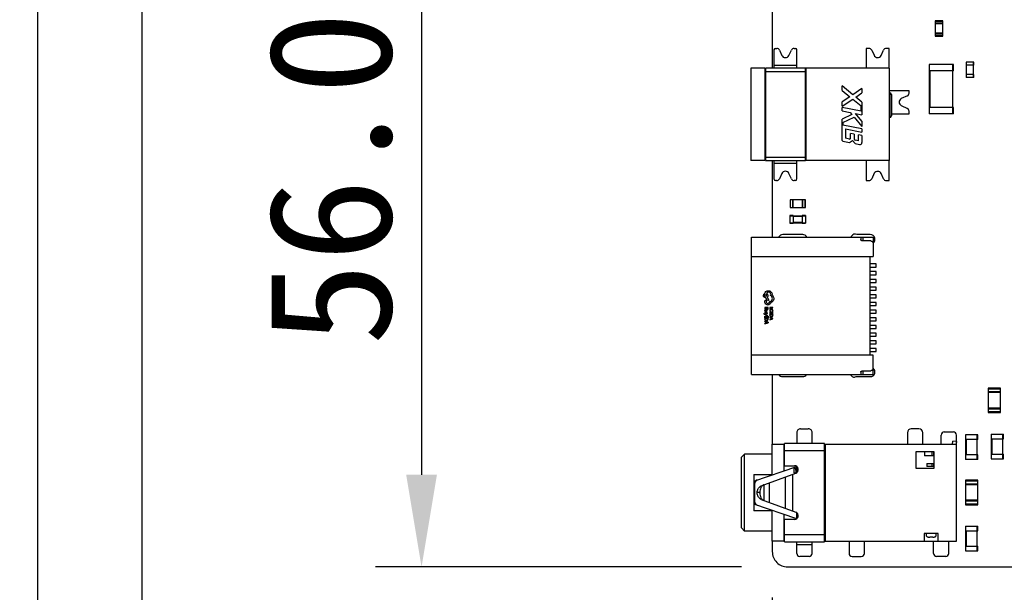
# Model space of a CAD drawing. Header units: millimetres. Extents: x -257 to 878, y 386 to 760.
# Tile 11 of 39: x 445 to 509, y 477 to 514. Entities that reach past the tile are written whole.
import ezdxf

# ---------------------------------------------------------------- set-up
doc = ezdxf.new("R2010")
doc.units = ezdxf.units.MM
doc.header["$LTSCALE"] = 30.734
doc.header["$PDMODE"] = 3
doc.header["$PDSIZE"] = 0.3125
doc.layers.get('0').update_dxf_attribs({"linetype": 'CONTINUOUS'})
doc.layers.get('Defpoints').update_dxf_attribs({"linetype": 'CONTINUOUS'})
doc.layers.add('Dim', color=6, linetype='CONTINUOUS', lineweight=13)
doc.styles.add('宋体', font='txt')
doc.dimstyles.new('12', dxfattribs={"dimtxt": 8, "dimasz": 6, "dimexe": 3, "dimexo": 3, "dimgap": 2, "dimtad": 1, "dimrnd": 0.01, "dimzin": 1, "dimdsep": 46, "dimtxsty": '宋体', "dimcen": 2.5, "dimclrd": 256, "dimclre": 256, "dimclrt": 256, "dimazin": 0, "dimtfac": 1, "dimtmove": 0, "dimatfit": 1, "dimfxl": 1, "dimarcsym": 0})

# ---------------------------------------------------------------- blocks, each defined once
blk = doc.blocks.new('*D169')
at = {"layer": 'Defpoints', "color": 0}
for p in [(453.149, 671.667), (409.171, 427.247), (453.149, 427.247)]:
    blk.add_point(p, dxfattribs=at)
at = {"layer": 'Dim', "lineweight": -2}
for p, q in [((450.149, 671.667), (406.171, 671.667)), ((409.171, 665.667), (409.171, 433.247)), ((450.149, 427.247), (406.171, 427.247))]:
    blk.add_line(p, q, dxfattribs=at)
at = {"layer": 'Dim'}
for points in [[(410.171, 665.667), (408.171, 665.667), (409.171, 671.667)], [(408.171, 433.247), (410.171, 433.247), (409.171, 427.247)]]:
    blk.add_solid(points, dxfattribs=at)
at = {"layer": 'Dim', "insert": (402.076, 549.457), "char_height": 8, "attachment_point": 5, "rotation": 90, "style": '宋体'}
blk.add_mtext('244.42%%p0.40(LCM OD)', dxfattribs=at)
blk = doc.blocks.new('*D178')
at = {"layer": 'Defpoints', "color": 0}
for p in [(495.149, 534.167), (471.322, 478.167), (495.149, 478.167)]:
    blk.add_point(p, dxfattribs=at)
at = {"layer": 'Dim', "lineweight": -2}
for p, q in [((492.149, 534.167), (468.322, 534.167)), ((471.322, 528.167), (471.322, 484.167)), ((492.149, 478.167), (468.322, 478.167))]:
    blk.add_line(p, q, dxfattribs=at)
at = {"layer": 'Dim'}
for points in [[(472.322, 528.167), (470.322, 528.167), (471.322, 534.167)], [(470.322, 484.167), (472.322, 484.167), (471.322, 478.167)]]:
    blk.add_solid(points, dxfattribs=at)
at = {"layer": 'Dim', "insert": (465.411, 506.167), "char_height": 8, "attachment_point": 5, "rotation": 90, "style": '宋体'}
blk.add_mtext('56.00', dxfattribs=at)
blk = doc.blocks.new('*D179')
at = {"layer": 'Defpoints', "color": 0}
for p in [(494.149, 479.167), (446.359, 424.717), (494.149, 397.841)]:
    blk.add_point(p, dxfattribs=at)
at = {"layer": 'Dim', "lineweight": -2}
for p, q in [((494.149, 476.167), (494.149, 394.841)), ((446.359, 421.717), (446.359, 394.841)), ((452.359, 397.841), (488.149, 397.841))]:
    blk.add_line(p, q, dxfattribs=at)
at = {"layer": 'Dim'}
for points in [[(452.359, 398.841), (452.359, 396.841), (446.359, 397.841)], [(488.149, 396.841), (488.149, 398.841), (494.149, 397.841)]]:
    blk.add_solid(points, dxfattribs=at)
at = {"layer": 'Dim', "insert": (470.254, 403.751), "char_height": 8, "attachment_point": 5, "style": '宋体'}
blk.add_mtext('47.8', dxfattribs=at)

msp = doc.modelspace()

# ---------------------------------------------------------------- linework, layer by layer
at = {"color": 7, "linetype": 'Continuous'}
for p, q in [((453.149, 427.247), (453.149, 671.667)), ((446.359, 424.717), (446.359, 670.717)), ((494.149, 517.142), (494.149, 510.612)), ((504.759, 513.697), (504.759, 512.697)), ((505.259, 513.697), (504.759, 513.697)), ((504.759, 513.662), (505.259, 513.662)), ((505.259, 513.532), (504.759, 513.532)), ((505.259, 513.497), (504.759, 513.497)), ((505.259, 512.697), (505.259, 513.697)), ((505.259, 512.897), (504.759, 512.897)), ((504.759, 512.862), (505.259, 512.862)), ((505.259, 512.732), (504.759, 512.732)), ((504.759, 512.697), (505.259, 512.697)), ((494.254, 511.812), (494.254, 510.612)), ((494.354, 511.912), (494.437, 511.912)), ((494.619, 511.796), (494.777, 511.455)), ((495.229, 511.452), (495.39, 511.798)), ((495.568, 511.912), (495.654, 511.912)), ((495.754, 510.612), (495.754, 511.812)), ((500.25, 511.912), (500.25, 510.612)), ((500.434, 511.912), (500.25, 511.912)), ((500.619, 511.795), (500.77, 511.47)), ((501.23, 511.451), (501.389, 511.794)), ((501.75, 511.912), (501.566, 511.912)), ((501.75, 510.612), (501.75, 511.912)), ((494.254, 510.812), (495.754, 510.812)), ((504.349, 510.857), (504.349, 510.457)), ((505.949, 510.857), (504.349, 510.857)), ((504.389, 507.657), (504.389, 510.857)), ((505.909, 507.657), (505.909, 510.857)), ((505.949, 510.457), (505.949, 510.857)), ((506.759, 511.007), (506.759, 510.807)), ((507.259, 511.007), (506.759, 511.007)), ((507.259, 510.807), (506.759, 510.807)), ((506.779, 510.007), (506.779, 511.007)), ((506.799, 510.207), (506.799, 510.807)), ((507.219, 510.807), (507.219, 510.207)), ((507.239, 510.007), (507.239, 511.007)), ((507.259, 510.807), (507.259, 511.007)), ((492.754, 510.612), (492.754, 504.612)), ((493.674, 510.612), (492.754, 510.612)), ((493.674, 510.612), (493.674, 504.612)), ((493.704, 510.407), (493.674, 510.407)), ((493.704, 510.612), (493.704, 504.612)), ((496.304, 510.612), (493.704, 510.612)), ((493.704, 510.412), (496.304, 510.412)), ((496.304, 504.612), (496.304, 510.612)), ((496.334, 510.407), (496.304, 510.407)), ((496.334, 510.612), (496.334, 504.612)), ((501.754, 510.612), (496.334, 510.612)), ((501.754, 510.612), (501.754, 504.612)), ((505.949, 510.457), (504.349, 510.457)), ((504.429, 508.057), (504.429, 510.457)), ((505.869, 510.457), (505.869, 508.057)), ((506.759, 510.207), (506.759, 510.007)), ((507.259, 510.207), (506.759, 510.207)), ((507.259, 510.007), (507.259, 510.207)), ((498.695, 509.176), (498.695, 509.466)), ((499.395, 508.893), (498.695, 509.466)), ((507.259, 510.007), (506.759, 510.007)), ((498.695, 509.176), (499.2, 508.763)), ((499.985, 509.29), (499.395, 508.893)), ((499.579, 508.742), (499.985, 509.015)), ((499.985, 509.29), (499.985, 509.015)), ((503.047, 509.158), (501.754, 509.158)), ((501.804, 509.012), (501.754, 509.012)), ((501.804, 509.012), (501.804, 507.412)), ((501.904, 508.912), (501.904, 507.512)), ((502.939, 508.823), (502.545, 508.639)), ((503.047, 508.999), (503.047, 509.158)), ((499.2, 508.763), (498.695, 508.423)), ((498.695, 508.148), (499.385, 508.612)), ((498.695, 508.148), (498.695, 508.423)), ((499.385, 508.612), (499.927, 508.168)), ((499.985, 508.41), (499.579, 508.742)), ((499.985, 508.41), (499.985, 507.592)), ((502.545, 508.187), (502.939, 508.002)), ((498.695, 507.841), (498.695, 508.066)), ((499.927, 507.827), (498.695, 508.066)), ((498.695, 507.841), (499.215, 507.741)), ((499.319, 507.618), (498.695, 507.309)), ((499.215, 507.741), (499.319, 507.618)), ((499.985, 507.181), (499.568, 507.672)), ((499.568, 507.672), (499.985, 507.592)), ((499.927, 507.827), (499.927, 508.168)), ((501.904, 507.659), (503.047, 507.659)), ((503.047, 507.659), (503.047, 507.818)), ((504.349, 508.057), (504.349, 507.657)), ((505.949, 508.057), (504.349, 508.057)), ((505.949, 507.657), (504.349, 507.657)), ((505.949, 507.657), (505.949, 508.057)), ((498.695, 505.926), (498.695, 507.309)), ((498.746, 507.083), (499.469, 507.442)), ((498.746, 507.083), (498.746, 506.924)), ((499.985, 506.684), (498.746, 506.924)), ((499.469, 507.442), (499.985, 506.834)), ((499.985, 507.181), (499.985, 506.834)), ((501.804, 507.412), (501.754, 507.412)), ((498.92, 506.666), (498.92, 506.057)), ((498.92, 506.666), (499.985, 506.459)), ((499.246, 506.073), (499.246, 506.374)), ((499.471, 506.33), (499.246, 506.374)), ((499.471, 506.33), (499.471, 506.028)), ((499.76, 505.895), (499.76, 506.274)), ((499.985, 506.231), (499.76, 506.274)), ((499.985, 506.684), (499.985, 506.459)), ((498.748, 505.862), (499.175, 505.779)), ((499.168, 506.009), (498.92, 506.057)), ((499.175, 505.779), (499.362, 505.921)), ((499.362, 505.921), (499.533, 505.71)), ((499.533, 505.71), (499.821, 505.654)), ((499.76, 505.895), (499.547, 505.936)), ((499.985, 506.231), (499.985, 505.789)), ((493.674, 504.612), (492.754, 504.612)), ((493.704, 504.81), (493.674, 504.81)), ((496.304, 504.812), (493.704, 504.812)), ((493.704, 504.612), (496.304, 504.612)), ((494.149, 504.612), (494.149, 499.626)), ((494.254, 504.612), (494.254, 503.412)), ((495.754, 504.412), (494.254, 504.412)), ((495.754, 503.412), (495.754, 504.612)), ((496.334, 504.81), (496.304, 504.81)), ((501.754, 504.612), (496.334, 504.612)), ((500.249, 504.612), (500.249, 503.312)), ((501.749, 503.312), (501.749, 504.612)), ((494.772, 503.764), (494.613, 503.429)), ((495.394, 503.429), (495.234, 503.767)), ((500.788, 503.785), (500.619, 503.428)), ((501.392, 503.424), (501.229, 503.766)), ((494.431, 503.312), (494.354, 503.312)), ((495.654, 503.312), (495.58, 503.312)), ((500.249, 503.312), (500.433, 503.312)), ((501.565, 503.312), (501.749, 503.312)), ((495.309, 502.057), (495.309, 501.557)), ((496.309, 502.057), (495.309, 502.057)), ((495.344, 501.557), (495.344, 502.057)), ((495.474, 502.057), (495.474, 501.557)), ((495.509, 501.557), (495.509, 502.057)), ((496.109, 501.557), (496.109, 502.057)), ((496.144, 501.557), (496.144, 502.057)), ((496.274, 502.057), (496.274, 501.557)), ((496.309, 501.557), (496.309, 502.057)), ((495.309, 501.557), (496.309, 501.557)), ((495.301, 501.041), (495.301, 500.541)), ((495.501, 501.041), (495.301, 501.041)), ((495.301, 501.021), (496.301, 501.021)), ((495.301, 500.561), (496.301, 500.561)), ((495.301, 500.541), (495.501, 500.541)), ((495.501, 501.041), (495.501, 500.541)), ((495.501, 501.001), (496.101, 501.001)), ((496.101, 500.581), (495.501, 500.581)), ((496.101, 501.041), (496.101, 500.541)), ((496.301, 501.041), (496.101, 501.041)), ((496.101, 500.541), (496.301, 500.541)), ((496.301, 501.041), (496.301, 500.541)), ((492.805, 490.686), (492.805, 499.626)), ((492.805, 499.626), (500.705, 499.626)), ((496.129, 499.792), (494.829, 499.792)), ((500.529, 499.792), (499.647, 499.792)), ((499.905, 499.626), (499.905, 499.472)), ((500.055, 499.376), (500.055, 499.626)), ((500.555, 499.376), (500.055, 499.376)), ((500.705, 499.626), (500.705, 498.376)), ((492.805, 498.376), (500.705, 498.376)), ((500.505, 498.376), (500.505, 491.936)), ((500.905, 497.881), (500.505, 497.881)), ((500.505, 497.681), (500.905, 497.681)), ((500.905, 497.381), (500.505, 497.381)), ((500.905, 497.681), (500.905, 497.881)), ((500.905, 497.181), (500.905, 497.381)), ((500.505, 497.181), (500.905, 497.181)), ((500.905, 496.881), (500.505, 496.881)), ((500.505, 496.681), (500.905, 496.681)), ((500.905, 496.681), (500.905, 496.881)), ((500.905, 496.381), (500.505, 496.381)), ((500.505, 496.181), (500.905, 496.181)), ((500.905, 496.181), (500.905, 496.381)), ((493.667, 495.405), (493.667, 495.49)), ((493.73, 495.684), (493.716, 495.684)), ((493.837, 495.482), (493.73, 495.684)), ((493.755, 495.479), (493.755, 495.414)), ((493.813, 495.72), (493.914, 495.527)), ((493.914, 495.527), (493.837, 495.482)), ((493.98, 495.422), (493.98, 495.434)), ((500.905, 495.881), (500.505, 495.881)), ((500.505, 495.681), (500.905, 495.681)), ((500.905, 495.381), (500.505, 495.381)), ((500.905, 495.681), (500.905, 495.881)), ((500.905, 495.181), (500.905, 495.381)), ((493.667, 495.053), (493.667, 494.944)), ((493.871, 495.053), (493.667, 495.053)), ((493.667, 494.944), (493.69, 494.944)), ((493.667, 494.828), (493.667, 494.803)), ((493.761, 494.803), (493.667, 494.803)), ((493.699, 494.768), (493.672, 494.768)), ((493.69, 494.944), (493.69, 495.027)), ((493.69, 495.027), (493.759, 495.027)), ((493.69, 494.829), (493.69, 494.829)), ((493.726, 494.828), (493.74, 494.828)), ((493.736, 494.862), (493.74, 494.828)), ((493.754, 494.872), (493.76, 494.828)), ((493.759, 495.027), (493.759, 494.955)), ((493.759, 494.955), (493.782, 494.955)), ((493.767, 494.829), (493.76, 494.828)), ((493.802, 494.906), (493.778, 494.906)), ((493.782, 494.955), (493.782, 495.027)), ((493.782, 495.027), (493.847, 495.027)), ((493.847, 495.027), (493.847, 494.949)), ((493.847, 494.949), (493.871, 494.949)), ((493.871, 494.949), (493.871, 495.053)), ((493.99, 495.053), (493.99, 494.946)), ((494.193, 495.053), (493.99, 495.053)), ((493.99, 494.946), (494.013, 494.946)), ((493.99, 494.745), (493.99, 494.636)), ((494.193, 494.745), (493.99, 494.745)), ((494.023, 494.786), (493.998, 494.786)), ((494.013, 494.946), (494.013, 495.027)), ((494.013, 495.027), (494.193, 495.027)), ((494.013, 494.636), (494.013, 494.719)), ((494.013, 494.719), (494.081, 494.719)), ((494.081, 494.719), (494.081, 494.646)), ((494.105, 494.646), (494.105, 494.719)), ((494.105, 494.719), (494.17, 494.719)), ((494.188, 494.786), (494.161, 494.786)), ((494.17, 494.719), (494.17, 494.64)), ((494.193, 495.027), (494.193, 495.053)), ((494.193, 494.64), (494.193, 494.745)), ((500.505, 495.181), (500.905, 495.181)), ((500.905, 494.881), (500.505, 494.881)), ((500.905, 494.681), (500.905, 494.881)), ((493.668, 494.6), (493.641, 494.611)), ((493.812, 494.518), (493.645, 494.584)), ((493.667, 494.381), (493.667, 494.49)), ((493.667, 494.49), (493.871, 494.49)), ((493.69, 494.381), (493.667, 494.381)), ((493.667, 494.287), (493.667, 494.342)), ((493.667, 494.342), (493.871, 494.342)), ((493.812, 494.657), (493.668, 494.6)), ((493.69, 494.464), (493.69, 494.381)), ((493.759, 494.464), (493.69, 494.464)), ((493.69, 494.316), (493.69, 494.287)), ((493.847, 494.316), (493.69, 494.316)), ((493.812, 494.629), (493.703, 494.591)), ((493.746, 494.109), (493.83, 494.078)), ((493.759, 494.391), (493.759, 494.464)), ((493.782, 494.391), (493.759, 494.391)), ((493.782, 494.464), (493.782, 494.391)), ((493.847, 494.464), (493.782, 494.464)), ((493.785, 494.677), (493.809, 494.677)), ((493.812, 494.657), (493.812, 494.629)), ((493.812, 494.544), (493.812, 494.518)), ((493.83, 494.078), (493.831, 494.078)), ((493.83, 494.078), (493.831, 494.078)), ((493.838, 494.073), (493.835, 494.073)), ((493.84, 494.076), (493.84, 494.076)), ((493.84, 494.076), (493.84, 494.076)), ((493.845, 494.075), (493.845, 494.075)), ((493.847, 494.385), (493.847, 494.464)), ((493.871, 494.385), (493.847, 494.385)), ((493.847, 494.285), (493.847, 494.316)), ((493.871, 494.49), (493.871, 494.385)), ((493.871, 494.342), (493.871, 494.284)), ((493.99, 494.636), (494.013, 494.636)), ((493.99, 494.541), (493.99, 494.597)), ((493.99, 494.597), (494.193, 494.597)), ((494.013, 494.571), (494.013, 494.541)), ((494.17, 494.571), (494.013, 494.571)), ((494.153, 494.333), (494.068, 494.363)), ((494.081, 494.646), (494.105, 494.646)), ((494.157, 494.332), (494.153, 494.333)), ((494.161, 494.331), (494.158, 494.332)), ((494.167, 494.329), (494.167, 494.33)), ((494.167, 494.329), (494.167, 494.329)), ((494.17, 494.64), (494.193, 494.64)), ((494.17, 494.54), (494.17, 494.571)), ((494.193, 494.597), (494.193, 494.539)), ((500.505, 494.681), (500.905, 494.681)), ((500.905, 494.381), (500.505, 494.381)), ((500.505, 494.181), (500.905, 494.181)), ((500.905, 494.181), (500.905, 494.381)), ((493.83, 494.071), (493.746, 494.04)), ((493.834, 494.072), (493.83, 494.071)), ((500.905, 493.881), (500.505, 493.881)), ((500.505, 493.681), (500.905, 493.681)), ((500.905, 493.681), (500.905, 493.881)), ((500.905, 493.381), (500.505, 493.381)), ((500.505, 493.181), (500.905, 493.181)), ((500.905, 492.881), (500.505, 492.881)), ((500.905, 493.181), (500.905, 493.381)), ((500.905, 492.681), (500.905, 492.881)), ((500.505, 492.681), (500.905, 492.681)), ((500.905, 492.381), (500.505, 492.381)), ((500.505, 492.181), (500.905, 492.181)), ((500.905, 492.181), (500.905, 492.381)), ((500.705, 491.936), (492.805, 491.936)), ((500.705, 490.686), (500.705, 491.936)), ((500.055, 490.686), (500.055, 490.936)), ((500.055, 490.936), (500.555, 490.936)), ((492.805, 490.686), (500.705, 490.686)), ((494.149, 490.686), (494.149, 486.15)), ((494.829, 490.552), (496.129, 490.552)), ((499.597, 490.552), (500.529, 490.552)), ((499.905, 490.839), (499.905, 490.686)), ((508.199, 489.807), (508.199, 488.207)), ((508.999, 489.807), (508.199, 489.807)), ((508.199, 489.762), (508.999, 489.762)), ((508.999, 488.207), (508.999, 489.807)), ((508.999, 489.552), (508.199, 489.552)), ((508.999, 489.507), (508.199, 489.507)), ((508.999, 488.507), (508.199, 488.507)), ((508.199, 488.462), (508.999, 488.462)), ((508.999, 488.252), (508.199, 488.252)), ((508.199, 488.207), (508.999, 488.207)), ((495.992, 487.15), (496.492, 487.15)), ((503.692, 487.15), (503.192, 487.15)), ((495.742, 486.9), (495.742, 486.2)), ((496.742, 486.2), (496.742, 486.9)), ((502.942, 486.9), (502.942, 486.15)), ((503.942, 486.15), (503.942, 486.9)), ((505.142, 486.15), (505.142, 486.75)), ((505.342, 486.95), (505.942, 486.95)), ((506.142, 479.85), (506.142, 486.75)), ((506.719, 486.767), (506.719, 486.467)), ((507.519, 486.767), (506.719, 486.767)), ((507.519, 486.467), (506.719, 486.467)), ((506.749, 485.167), (506.749, 486.767)), ((506.779, 485.467), (506.779, 486.467)), ((507.459, 486.467), (507.459, 485.467)), ((507.489, 485.167), (507.489, 486.767)), ((507.519, 486.467), (507.519, 486.767)), ((508.391, 486.807), (508.391, 486.507)), ((508.391, 486.807), (509.191, 486.807)), ((508.391, 486.507), (509.191, 486.507)), ((508.421, 485.207), (508.421, 486.807)), ((508.451, 485.507), (508.451, 486.507)), ((509.131, 486.507), (509.131, 485.507)), ((509.161, 485.207), (509.161, 486.807)), ((509.191, 486.507), (509.191, 486.807)), ((494.142, 484.187), (494.142, 486.15)), ((494.142, 486.15), (494.892, 486.15)), ((494.892, 486.15), (494.892, 484.411)), ((494.892, 485.92), (494.942, 485.92)), ((494.942, 484.75), (494.942, 486.2)), ((497.542, 486.2), (494.942, 486.2)), ((494.942, 485.75), (497.542, 485.75)), ((497.542, 479.8), (497.542, 486.2)), ((497.542, 485.92), (497.592, 485.92)), ((497.592, 485.9), (497.542, 485.9)), ((497.592, 485.84), (497.542, 485.84)), ((497.592, 486.15), (497.592, 479.85)), ((497.592, 486.15), (506.142, 486.15)), ((505.876, 486.15), (505.893, 486.35)), ((506.142, 486.328), (505.893, 486.35)), ((506.142, 486.328), (506.127, 486.151)), ((492.142, 485.3), (492.342, 485.5)), ((492.142, 481), (492.142, 485.3)), ((492.342, 480.5), (492.342, 485.5)), ((494.142, 485.5), (492.342, 485.5)), ((494.942, 485.62), (494.892, 485.62)), ((497.592, 485.62), (497.542, 485.62)), ((503.492, 485.65), (503.492, 484.6)), ((504.692, 485.65), (503.492, 485.65)), ((504.062, 485.65), (504.062, 485.4)), ((504.647, 485.4), (504.062, 485.4)), ((504.542, 485.65), (504.542, 485.4)), ((504.642, 485.65), (504.642, 485.4)), ((504.647, 485.65), (504.647, 485.4)), ((504.692, 484.6), (504.692, 485.65)), ((506.719, 485.467), (506.719, 485.167)), ((507.519, 485.467), (506.719, 485.467)), ((507.519, 485.167), (506.719, 485.167)), ((507.519, 485.167), (507.519, 485.467)), ((508.391, 485.507), (508.391, 485.207)), ((508.391, 485.507), (509.191, 485.507)), ((508.391, 485.207), (509.191, 485.207)), ((509.191, 485.207), (509.191, 485.507)), ((492.942, 483.75), (495.742, 484.7)), ((494.942, 484.75), (495.592, 484.75)), ((495.542, 484.632), (495.542, 484.3)), ((495.642, 484.55), (495.642, 484.666)), ((495.742, 484.55), (495.642, 484.55)), ((495.706, 484.343), (495.674, 484.55)), ((495.742, 484.301), (495.742, 484.7)), ((503.492, 484.6), (504.692, 484.6)), ((504.213, 484.9), (504.213, 484.7)), ((504.213, 484.9), (504.648, 484.9)), ((504.648, 484.7), (504.213, 484.7)), ((504.542, 484.9), (504.542, 484.7)), ((504.642, 484.9), (504.642, 484.7)), ((504.648, 484.9), (504.648, 484.7)), ((492.942, 484.187), (492.942, 481.812)), ((492.942, 484.187), (494.142, 484.187)), ((493.435, 483.449), (495.678, 484.265)), ((494.979, 484.011), (494.979, 481.989)), ((495.492, 481.802), (495.492, 484.197)), ((495.542, 484.3), (495.74, 484.3)), ((495.742, 484.343), (495.706, 484.343)), ((495.742, 484.305), (495.719, 484.305)), ((492.992, 483.555), (492.992, 482.445)), ((493.618, 482.484), (493.618, 483.516)), ((493.949, 483.636), (493.949, 482.364)), ((506.719, 483.812), (506.719, 482.212)), ((507.519, 483.812), (506.719, 483.812)), ((506.719, 483.767), (507.519, 483.767)), ((507.519, 483.557), (506.719, 483.557)), ((507.519, 483.512), (506.719, 483.512)), ((507.519, 482.212), (507.519, 483.812)), ((493.302, 483), (493.165, 483)), ((493.336, 483.012), (493.302, 483)), ((493.302, 483), (493.336, 482.987)), ((493.336, 482.987), (493.336, 483.012)), ((493.435, 482.551), (495.678, 481.735)), ((495.742, 481.3), (492.942, 482.25)), ((507.519, 482.512), (506.719, 482.512)), ((506.719, 482.467), (507.519, 482.467)), ((507.519, 482.257), (506.719, 482.257)), ((506.719, 482.212), (507.519, 482.212)), ((494.142, 481.812), (492.942, 481.812)), ((494.142, 479.85), (494.142, 481.812)), ((494.892, 481.588), (494.892, 479.85)), ((495.742, 481.3), (495.742, 481.698)), ((492.142, 480.7), (492.142, 481)), ((492.142, 480.7), (492.342, 480.5)), ((494.942, 479.8), (494.942, 481.25)), ((495.592, 481.25), (494.942, 481.25)), ((506.719, 480.817), (506.719, 480.517)), ((506.719, 480.817), (507.519, 480.817)), ((506.749, 479.217), (506.749, 480.817)), ((507.489, 479.217), (507.489, 480.817)), ((507.519, 480.517), (507.519, 480.817)), ((494.142, 480.5), (492.342, 480.5)), ((494.892, 480.38), (494.942, 480.38)), ((494.942, 480.08), (494.892, 480.08)), ((497.542, 480.25), (494.942, 480.25)), ((497.542, 480.38), (497.592, 480.38)), ((497.592, 480.08), (497.542, 480.08)), ((504.042, 480.35), (504.042, 479.85)), ((504.942, 480.35), (504.042, 480.35)), ((504.192, 480.177), (504.192, 480.35)), ((504.592, 480.103), (504.392, 480.103)), ((504.792, 480.35), (504.792, 480.177)), ((504.942, 479.85), (504.942, 480.35)), ((506.719, 480.517), (507.519, 480.517)), ((506.779, 479.517), (506.779, 480.517)), ((507.459, 480.517), (507.459, 479.517)), ((494.892, 479.85), (494.142, 479.85)), ((494.149, 479.85), (494.149, 479.167)), ((494.942, 479.8), (497.542, 479.8)), ((495.742, 479.05), (495.742, 479.8)), ((496.742, 479.6), (495.742, 479.6)), ((496.742, 479.05), (496.742, 479.8)), ((497.592, 479.85), (506.142, 479.85)), ((499.142, 479.85), (499.142, 479.05)), ((500.142, 479.05), (500.142, 479.85)), ((504.642, 479.05), (504.642, 479.85)), ((505.642, 479.05), (505.642, 479.85)), ((506.719, 479.517), (506.719, 479.217)), ((506.719, 479.517), (507.519, 479.517)), ((507.519, 479.217), (507.519, 479.517)), ((496.542, 478.85), (495.942, 478.85)), ((499.342, 478.85), (499.942, 478.85)), ((505.442, 478.85), (504.842, 478.85)), ((506.719, 479.217), (507.519, 479.217)), ((495.149, 478.167), (517.91, 478.167))]:
    msp.add_line(p, q, dxfattribs=at)
at = {"color": 6, "linetype": 'Continuous'}
for p, q in [((493.667, 494.137), (493.667, 494.166)), ((493.871, 494.088), (493.667, 494.166)), ((493.667, 494.137), (493.723, 494.117)), ((493.723, 494.032), (493.723, 494.117)), ((493.746, 494.04), (493.746, 494.109)), ((493.871, 494.088), (493.871, 494.06)), ((493.99, 494.42), (493.99, 494.391)), ((494.193, 494.343), (493.99, 494.42)), ((493.99, 494.391), (494.045, 494.372)), ((493.99, 494.237), (494.193, 494.315)), ((494.045, 494.287), (493.99, 494.266)), ((493.99, 494.266), (493.99, 494.237)), ((494.045, 494.372), (494.045, 494.287)), ((494.068, 494.363), (494.068, 494.295)), ((494.068, 494.295), (494.153, 494.326)), ((494.193, 494.315), (494.193, 494.343)), ((493.667, 493.983), (493.871, 494.06)), ((493.723, 494.032), (493.667, 494.012)), ((493.667, 493.983), (493.667, 494.012))]:
    msp.add_line(p, q, dxfattribs=at)
at = {"color": 7, "linetype": 'Continuous'}
msp.add_circle((493.714, 495.83), 0.0564, dxfattribs=at)
for centre, radius, start, end in [((494.354, 511.812), 0.1, 90, 180), ((494.437, 511.711), 0.2, 24.86198, 90.02532), ((495.004, 511.557), 0.249, 204.13406, 335.04364), ((495.568, 511.715), 0.197, 89.96314, 155.13334), ((495.654, 511.812), 0.1, 0, 90), ((500.436, 511.709), 0.202, 24.86198, 90.47995), ((501.004, 511.556), 0.249, 200.0634, 335.13334), ((501.573, 511.709), 0.203, 92.02595, 155.13334), ((501.804, 508.912), 0.1, 0, 90), ((502.851, 508.999), 0.197, 296.48945, 360), ((502.651, 508.413), 0.25, 115.0861, 244.9139), ((502.837, 507.818), 0.21, 0, 61.15774), ((501.804, 507.512), 0.1, 270, 0), ((498.761, 505.926), 0.0652, 180, 259.03304), ((499.181, 506.073), 0.0652, 259.03304, 0), ((499.565, 506.028), 0.0942, 180, 259.03304), ((499.847, 505.789), 0.138, 259.03304, 0), ((495.004, 503.658), 0.255, 25.41128, 155.38538), ((501.004, 503.659), 0.25, 25.41128, 149.70952), ((494.354, 503.412), 0.1, 180, 270), ((494.427, 503.518), 0.206, 270.97273, 334.59347), ((495.58, 503.518), 0.206, 205.41128, 270.00181), ((495.654, 503.412), 0.1, 270, 0), ((500.435, 503.516), 0.204, 269.71353, 334.59347), ((501.565, 503.501), 0.19, 203.9505, 270), ((494.829, 499.492), 0.3, 90, 152.75322), ((496.129, 499.492), 0.3, 27.26595, 90), ((499.529, 499.492), 0.3, 135.06938, 153.34321), ((499.529, 499.572), 0.25, 61.64236, 148.1633), ((500.529, 499.492), 0.3, 305.22354, 90), ((493.867, 495.423), 0.113, 270.07358, 359.92642), ((493.723, 494.875), 0.059, 170.68203, 173.03123), ((493.717, 494.876), 0.0534, 165.38021, 170.72674), ((493.71, 494.878), 0.0454, 157.17248, 162.47508), ((493.713, 494.877), 0.0487, 162.45123, 165.33729), ((493.707, 494.879), 0.0429, 154.19208, 157.14579), ((493.706, 494.88), 0.0412, 148.48012, 154.20588), ((493.705, 494.88), 0.0403, 145.89109, 148.46366), ((493.705, 494.88), 0.0401, 137.60668, 145.88707), ((493.703, 494.882), 0.0379, 129.57462, 137.67748), ((493.702, 494.883), 0.0363, 126.72428, 129.52901), ((493.702, 494.883), 0.0359, 121.28081, 126.72516), ((493.702, 494.883), 0.0361, 117.44316, 121.27657), ((493.702, 494.882), 0.0369, 113.05884, 117.43713), ((493.703, 494.881), 0.0385, 108.40122, 113.05128), ((493.704, 494.879), 0.0406, 104.98256, 108.40788), ((493.705, 494.876), 0.0441, 99.32724, 104.94631), ((493.705, 494.872), 0.0479, 97.20352, 99.37126), ((493.869, 495.422), 0.202, 227.3622, 270.07872), ((493.709, 494.85), 0.0887, 32.929, 39.13216), ((493.714, 494.853), 0.0822, 31.38561, 32.86481), ((493.718, 494.855), 0.0782, 26.42636, 31.41264), ((493.721, 494.857), 0.0745, 23.64957, 26.40475), ((493.723, 494.858), 0.0724, 19.8187, 23.65261), ((493.724, 494.858), 0.0709, 16.19729, 19.81491), ((493.725, 494.858), 0.0703, 13.16782, 16.19442), ((493.724, 494.858), 0.0706, 8.65249, 13.16385), ((493.724, 494.858), 0.0716, 6.52539, 8.65579), ((493.721, 494.858), 0.0741, 359.9629, 6.49531), ((493.731, 494.861), 0.0845, 25.48029, 32.1433), ((493.731, 494.86), 0.0847, 22.83668, 25.47647), ((493.729, 494.86), 0.086, 18.81634, 22.83115), ((493.727, 494.859), 0.0885, 15.19308, 18.81492), ((493.724, 494.858), 0.0918, 12.2513, 15.19494), ((493.718, 494.857), 0.0978, 6.73023, 12.21949), ((493.712, 494.856), 0.104, 5.90924, 6.77227), ((493.704, 494.856), 0.112, 359.93015, 5.8421), ((493.844, 494.116), 0.0399, 249.96244, 253.76156), ((493.846, 494.123), 0.0473, 253.8029, 254.55845), ((493.852, 494.144), 0.0691, 254.62582, 257.14101), ((493.85, 494.138), 0.0631, 254.87871, 256.00668), ((493.855, 494.158), 0.084, 256.06575, 258.27166), ((493.86, 493.964), 0.111, 101.37464, 102.97025), ((493.858, 494.171), 0.0966, 257.29607, 258.57591), ((493.855, 494.157), 0.0823, 257.06345, 257.26616), ((493.86, 494.179), 0.105, 258.20501, 258.54887), ((493.87, 493.917), 0.159, 100.92456, 101.42573), ((493.869, 493.922), 0.155, 100.911, 101.42777), ((493.862, 494.19), 0.117, 258.73535, 259.24672), ((493.862, 494.189), 0.115, 258.73389, 258.90818), ((493.861, 494.185), 0.111, 258.54754, 258.73395), ((493.861, 494.185), 0.111, 258.54583, 258.73242), ((493.87, 494.234), 0.161, 259.34747, 260.83976), ((493.868, 494.22), 0.147, 258.98312, 260.92088), ((493.881, 493.855), 0.222, 99.55042, 100.85676), ((493.879, 493.869), 0.208, 99.51051, 100.89862), ((493.838, 494.074), 0.00704, 5.63371, 6.35711), ((493.841, 494.074), 0.00331, 4.4861, 5.65073), ((494.173, 494.393), 0.0631, 254.8795, 256.00766), ((494.172, 494.389), 0.0592, 254.83562, 256.03821), ((494.178, 494.413), 0.084, 256.06665, 258.27144), ((494.184, 494.439), 0.111, 258.20877, 258.9045), ((494.183, 494.438), 0.109, 258.21129, 258.91577), ((494.19, 494.475), 0.147, 258.98312, 260.92088), ((494.19, 494.47), 0.142, 258.94717, 260.95249), ((493.853, 493.997), 0.077, 103.02025, 103.94997), ((493.851, 494.005), 0.0689, 102.94929, 103.99279), ((500.529, 490.852), 0.3, 270, 52.98465), ((494.829, 490.852), 0.3, 214.10645, 270), ((496.129, 490.852), 0.3, 270, 325.94232), ((499.479, 490.772), 0.25, 200.37451, 298.35764), ((495.992, 486.9), 0.25, 89.98995, 179.99683), ((496.492, 486.9), 0.25, 359.98994, 89.99683), ((503.192, 486.9), 0.25, 90, 180), ((503.692, 486.9), 0.25, 0, 90), ((505.342, 486.75), 0.2, 89.99165, 179.99736), ((505.942, 486.75), 0.2, 359.99165, 89.99737), ((495.592, 484.5), 0.25, 289.9951, 90), ((493.292, 483.555), 0.3, 116.63269, 180), ((493.292, 482.445), 0.3, 180, 243.36731), ((495.592, 481.5), 0.25, 270, 70.0049), ((495.149, 479.167), 1, 179.99595, 270.004), ((495.942, 479.05), 0.2, 180, 270), ((496.542, 479.05), 0.2, 270, 0), ((499.342, 479.05), 0.2, 180, 270), ((499.942, 479.05), 0.2, 270, 0), ((504.842, 479.05), 0.2, 180, 270), ((505.442, 479.05), 0.2, 270, 360)]:
    msp.add_arc(centre, radius, start, end, dxfattribs=at)
for points, knots in [([(500.055, 499.376), (500.034, 499.376), (500.003, 499.381), (499.967, 499.396), (499.931, 499.417), (499.905, 499.448), (499.905, 499.472)], [0, 0, 0, 0, 0.32693, 0.475583, 0.610107, 1, 1, 1, 1]), ([(500.555, 499.376), (500.577, 499.376), (500.619, 499.369), (500.663, 499.342), (500.686, 499.314), (500.701, 499.284), (500.705, 499.259), (500.705, 499.243)], [0, 0, 0, 0, 0.299284, 0.556351, 0.671225, 0.781562, 1, 1, 1, 1]), ([(499.905, 490.839), (499.905, 490.85), (499.912, 490.868), (499.928, 490.888), (499.953, 490.909), (499.995, 490.93), (500.034, 490.936), (500.055, 490.936)], [0, 0, 0, 0, 0.173314, 0.278179, 0.397068, 0.676628, 1, 1, 1, 1]), ([(500.705, 491.068), (500.705, 491.052), (500.701, 491.027), (500.686, 490.997), (500.663, 490.969), (500.619, 490.943), (500.577, 490.936), (500.555, 490.936)], [0, 0, 0, 0, 0.21843, 0.328781, 0.443657, 0.700715, 1, 1, 1, 1]), ([(495.719, 484.305), (495.717, 484.305), (495.714, 484.309), (495.712, 484.316), (495.708, 484.328), (495.707, 484.337), (495.706, 484.343)], [0, 0, 0, 0, 0.098444, 0.290753, 0.591309, 1, 1, 1, 1]), ([(493.165, 483), (493.168, 483.05), (493.182, 483.126), (493.215, 483.219), (493.257, 483.302), (493.325, 483.388), (493.398, 483.435), (493.435, 483.449)], [0, 0, 0, 0, 0.277312, 0.411544, 0.541091, 0.781792, 1, 1, 1, 1]), ([(493.608, 483.512), (493.588, 483.504), (493.549, 483.485), (493.496, 483.443), (493.448, 483.389), (493.394, 483.303), (493.348, 483.176), (493.336, 483.068), (493.336, 483.012)], [0, 0, 0, 0, 0.10599, 0.217542, 0.335377, 0.459528, 0.723373, 1, 1, 1, 1]), ([(493.435, 482.551), (493.398, 482.564), (493.325, 482.612), (493.257, 482.697), (493.215, 482.78), (493.182, 482.874), (493.168, 482.949), (493.165, 483)], [0, 0, 0, 0, 0.218196, 0.458885, 0.588437, 0.722664, 1, 1, 1, 1]), ([(493.336, 482.987), (493.336, 482.932), (493.348, 482.823), (493.394, 482.696), (493.448, 482.61), (493.496, 482.557), (493.549, 482.515), (493.588, 482.495), (493.608, 482.488)], [0, 0, 0, 0, 0.276612, 0.540456, 0.66461, 0.782451, 0.894008, 1, 1, 1, 1]), ([(504.192, 480.177), (504.192, 480.172), (504.195, 480.161), (504.208, 480.147), (504.227, 480.135), (504.252, 480.124), (504.282, 480.115), (504.329, 480.106), (504.367, 480.103), (504.392, 480.103)], [0, 0, 0, 0, 0.066069, 0.145505, 0.244846, 0.365416, 0.505304, 0.660971, 1, 1, 1, 1]), ([(504.592, 480.103), (504.618, 480.103), (504.655, 480.106), (504.702, 480.115), (504.732, 480.124), (504.757, 480.135), (504.776, 480.147), (504.789, 480.161), (504.792, 480.172), (504.792, 480.177)], [0, 0, 0, 0, 0.339029, 0.494696, 0.634585, 0.755154, 0.854495, 0.933931, 1, 1, 1, 1])]:
    msp.add_open_spline(points, degree=3, knots=knots, dxfattribs=at)
for points in [[(493.669, 495.966), (493.681, 496.011), (493.704, 496.05), (493.739, 496.082)], [(493.739, 496.082), (493.782, 496.121), (493.839, 496.143), (493.896, 496.143)], [(493.899, 496.051), (493.84, 496.051), (493.789, 496.015), (493.766, 495.965)], [(493.896, 496.143), (493.959, 496.143), (494.018, 496.118), (494.061, 496.075)], [(494.044, 495.907), (494.044, 495.986), (493.979, 496.052), (493.899, 496.051)], [(494.061, 496.075), (494.106, 496.03), (494.131, 495.971), (494.131, 495.908)], [(493.571, 495.829), (493.571, 495.892), (493.612, 495.947), (493.669, 495.966)], [(493.716, 495.684), (493.636, 495.684), (493.571, 495.749), (493.571, 495.829)], [(493.667, 495.49), (493.668, 495.514), (493.688, 495.532), (493.711, 495.532)], [(493.732, 495.274), (493.694, 495.308), (493.671, 495.355), (493.667, 495.405)], [(493.711, 495.532), (493.736, 495.532), (493.756, 495.512), (493.756, 495.488)], [(493.756, 495.488), (493.756, 495.485), (493.755, 495.482), (493.755, 495.479)], [(493.755, 495.414), (493.759, 495.355), (493.808, 495.31), (493.868, 495.31)], [(493.766, 495.965), (493.821, 495.944), (493.862, 495.891), (493.862, 495.829)], [(493.862, 495.829), (493.862, 495.785), (493.843, 495.746), (493.813, 495.72)], [(494.058, 495.363), (494.032, 495.281), (493.956, 495.221), (493.869, 495.22)], [(493.98, 495.434), (494.082, 495.446), (494.161, 495.532), (494.161, 495.637)], [(494.022, 495.83), (494.035, 495.852), (494.044, 495.879), (494.044, 495.907)], [(494.161, 495.637), (494.161, 495.728), (494.103, 495.803), (494.022, 495.83)], [(494.173, 495.441), (494.141, 495.407), (494.102, 495.379), (494.058, 495.363)], [(494.131, 495.908), (494.131, 495.897), (494.129, 495.887), (494.128, 495.875)], [(494.128, 495.875), (494.152, 495.856), (494.174, 495.836), (494.191, 495.811)], [(494.248, 495.638), (494.248, 495.566), (494.22, 495.496), (494.173, 495.441)], [(494.191, 495.811), (494.228, 495.761), (494.248, 495.702), (494.248, 495.638)], [(493.664, 494.874), (493.664, 494.877), (493.664, 494.879), (493.664, 494.882)], [(493.664, 494.866), (493.664, 494.869), (493.664, 494.871), (493.664, 494.874)], [(493.683, 494.833), (493.672, 494.842), (493.666, 494.853), (493.664, 494.866)], [(493.672, 494.768), (493.667, 494.757), (493.664, 494.744), (493.664, 494.729)], [(493.664, 494.729), (493.664, 494.712), (493.668, 494.698), (493.675, 494.687)], [(493.69, 494.829), (493.687, 494.831), (493.685, 494.832), (493.683, 494.833)], [(493.685, 494.867), (493.685, 494.875), (493.687, 494.882), (493.691, 494.887)], [(493.697, 494.839), (493.689, 494.847), (493.685, 494.856), (493.685, 494.867)], [(493.685, 494.727), (493.685, 494.742), (493.689, 494.755), (493.699, 494.768)], [(493.704, 494.697), (493.691, 494.697), (493.685, 494.707), (493.685, 494.727)], [(493.691, 494.887), (493.696, 494.891), (493.701, 494.894), (493.708, 494.894)], [(493.726, 494.828), (493.714, 494.828), (493.704, 494.832), (493.697, 494.839)], [(493.699, 494.919), (493.701, 494.92), (493.704, 494.92), (493.706, 494.92)], [(493.714, 494.919), (493.712, 494.92), (493.709, 494.92), (493.706, 494.92)], [(493.708, 494.894), (493.716, 494.894), (493.722, 494.892), (493.727, 494.887)], [(493.751, 494.882), (493.746, 494.904), (493.734, 494.917), (493.714, 494.919)], [(493.731, 494.73), (493.726, 494.716), (493.722, 494.707), (493.718, 494.703)], [(493.727, 494.887), (493.731, 494.883), (493.734, 494.874), (493.736, 494.862)], [(493.75, 494.761), (493.744, 494.756), (493.737, 494.746), (493.731, 494.73)], [(493.773, 494.768), (493.764, 494.768), (493.757, 494.766), (493.75, 494.761)], [(493.75, 494.712), (493.755, 494.725), (493.759, 494.733), (493.762, 494.737)], [(493.754, 494.872), (493.753, 494.875), (493.752, 494.879), (493.751, 494.882)], [(493.761, 494.803), (493.764, 494.803), (493.768, 494.803), (493.771, 494.804)], [(493.762, 494.737), (493.765, 494.74), (493.77, 494.742), (493.776, 494.742)], [(493.795, 494.852), (493.793, 494.838), (493.783, 494.831), (493.767, 494.829)], [(493.771, 494.804), (493.798, 494.806), (493.812, 494.82), (493.815, 494.845)], [(493.804, 494.752), (493.796, 494.763), (493.786, 494.768), (493.773, 494.768)], [(493.776, 494.742), (493.781, 494.742), (493.786, 494.739), (493.79, 494.734)], [(493.795, 494.714), (493.795, 494.7), (493.792, 494.688), (493.785, 494.677)], [(493.79, 494.734), (493.793, 494.729), (493.795, 494.722), (493.795, 494.714)], [(493.795, 494.858), (493.795, 494.856), (493.795, 494.854), (493.795, 494.852)], [(493.816, 494.712), (493.816, 494.728), (493.812, 494.741), (493.804, 494.752)], [(493.815, 494.845), (493.816, 494.849), (493.816, 494.852), (493.816, 494.856)], [(494.014, 494.912), (493.996, 494.894), (493.986, 494.871), (493.986, 494.842)], [(493.986, 494.842), (493.986, 494.819), (493.99, 494.801), (493.998, 494.786)], [(494.01, 494.838), (494.01, 494.86), (494.017, 494.877), (494.031, 494.89)], [(494.023, 494.786), (494.014, 494.801), (494.01, 494.818), (494.01, 494.838)], [(494.088, 494.938), (494.057, 494.938), (494.033, 494.929), (494.014, 494.912)], [(494.031, 494.89), (494.046, 494.904), (494.065, 494.91), (494.089, 494.91)], [(494.167, 494.909), (494.147, 494.928), (494.12, 494.938), (494.088, 494.938)], [(494.089, 494.91), (494.115, 494.91), (494.135, 494.903), (494.15, 494.889)], [(494.15, 494.889), (494.165, 494.875), (494.173, 494.856), (494.173, 494.834)], [(494.173, 494.834), (494.173, 494.816), (494.169, 494.8), (494.161, 494.786)], [(494.197, 494.834), (494.197, 494.864), (494.187, 494.889), (494.167, 494.909)], [(494.188, 494.786), (494.194, 494.798), (494.197, 494.814), (494.197, 494.834)], [(493.599, 494.635), (493.599, 494.642), (493.6, 494.647), (493.601, 494.652)], [(493.599, 494.635), (493.599, 494.613), (493.614, 494.596), (493.645, 494.584)], [(493.624, 494.652), (493.622, 494.647), (493.621, 494.642), (493.621, 494.637)], [(493.621, 494.637), (493.621, 494.626), (493.627, 494.617), (493.641, 494.611)], [(493.667, 494.287), (493.667, 494.254), (493.677, 494.228), (493.696, 494.208)], [(493.675, 494.687), (493.683, 494.676), (493.693, 494.67), (493.707, 494.67)], [(493.712, 494.226), (493.697, 494.241), (493.69, 494.261), (493.69, 494.287)], [(493.691, 494.587), (493.694, 494.586), (493.698, 494.585), (493.703, 494.584)], [(493.696, 494.208), (493.715, 494.187), (493.74, 494.177), (493.771, 494.177)], [(493.718, 494.703), (493.714, 494.699), (493.71, 494.697), (493.704, 494.697)], [(493.707, 494.67), (493.716, 494.67), (493.724, 494.673), (493.731, 494.679)], [(493.771, 494.204), (493.745, 494.204), (493.726, 494.212), (493.712, 494.226)], [(493.731, 494.679), (493.737, 494.685), (493.744, 494.696), (493.75, 494.712)], [(493.828, 494.227), (493.815, 494.212), (493.796, 494.204), (493.771, 494.204)], [(493.771, 494.177), (493.802, 494.177), (493.826, 494.187), (493.844, 494.208)], [(493.809, 494.677), (493.814, 494.688), (493.816, 494.699), (493.816, 494.712)], [(493.847, 494.285), (493.847, 494.261), (493.841, 494.242), (493.828, 494.227)], [(493.844, 494.208), (493.862, 494.228), (493.871, 494.254), (493.871, 494.284)], [(493.845, 494.075), (493.845, 494.075), (493.845, 494.075), (493.845, 494.075)], [(493.845, 494.075), (493.845, 494.075), (493.845, 494.075), (493.845, 494.075)], [(493.99, 494.541), (493.99, 494.509), (493.999, 494.483), (494.018, 494.462)], [(494.034, 494.481), (494.02, 494.495), (494.013, 494.516), (494.013, 494.541)], [(494.018, 494.462), (494.037, 494.442), (494.063, 494.432), (494.094, 494.432)], [(494.093, 494.459), (494.068, 494.459), (494.048, 494.466), (494.034, 494.481)], [(494.151, 494.481), (494.138, 494.467), (494.119, 494.459), (494.093, 494.459)], [(494.094, 494.432), (494.124, 494.432), (494.148, 494.442), (494.166, 494.462)], [(494.17, 494.54), (494.17, 494.516), (494.163, 494.496), (494.151, 494.481)], [(494.166, 494.462), (494.184, 494.483), (494.193, 494.508), (494.193, 494.539)]]:
    msp.add_open_spline(points, degree=3, dxfattribs=at)
at = {"color": 6, "linetype": 'Continuous'}
msp.add_open_spline([(494.153, 494.326), (494.156, 494.327), (494.16, 494.328), (494.167, 494.329)], degree=3, dxfattribs=at)

# ---------------------------------------------------------------- dimensions: what is measured, and where the dimension line sits
at = {"layer": 'Dim'}
dim = msp.add_linear_dim(base=(409.171, 427.247), p1=(453.149, 671.667), p2=(453.149, 427.247), angle=90, text='<>%%p0.40(LCM OD)', dimstyle='12', dxfattribs=at)
dim.commit()
dim.dimension.update_dxf_attribs({"geometry": '*D169', "text_midpoint": (409.171, 549.457), "dimtype": 160})
dim = msp.add_linear_dim(base=(471.322, 478.167), p1=(495.149, 534.167), p2=(495.149, 478.167), angle=90, dimstyle='12', dxfattribs=at)
dim.commit()
dim.dimension.update_dxf_attribs({"geometry": '*D178', "text_midpoint": (465.411, 506.167)})
dim = msp.add_linear_dim(base=(494.149, 397.841), p1=(446.359, 424.717), p2=(494.149, 479.167), dimstyle='12', override={"dimdec": 1}, dxfattribs=at)
dim.commit()
dim.dimension.update_dxf_attribs({"geometry": '*D179', "text_midpoint": (470.254, 403.751)})

doc.saveas('drawing.dxf')
